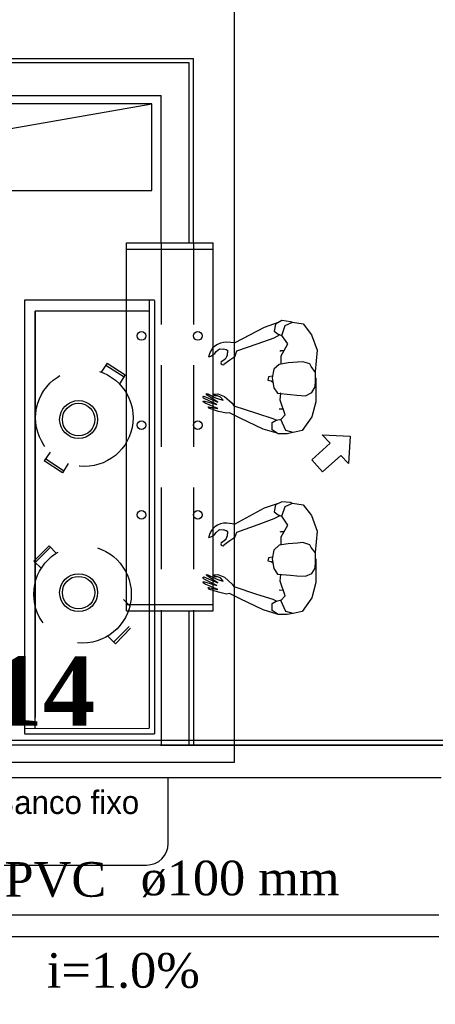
# Model space of a CAD drawing. Header units: millimetres. Extents: x 335 to 739279, y -1 to 84.
# Tile 85 of 244: x 384.88 to 387.43, y 20.92 to 26.95. Entities that reach past the tile are written whole.
import ezdxf

# ---------------------------------------------------------------- set-up
doc = ezdxf.new("R2010")
doc.units = ezdxf.units.MM
doc.header["$MEASUREMENT"] = 0
doc.linetypes.add('Dashed', pattern=[0.75, 0.5, -0.25])
for name, color, linetype, lineweight in [('Textos', 7, 'Continuous', 5), ('TQ-Seção tubo', 1, 'Continuous', 30), ('TQ-Textos tubo', 7, 'Continuous', 20)]:
    doc.layers.add(name, color=color, linetype=linetype, lineweight=lineweight)
doc.styles.add('CenturyGothic', font='GOTHIC.TTF')
doc.styles.add('TimesNewRoman', font='times.ttf')
doc.styles.add('TimesNewRomanN', font='timesbd.ttf')

msp = doc.modelspace()

# ---------------------------------------------------------------- linework, layer by layer
at = {"color": 7}
for p, q in [((376.9898, 26.7159), (385.9448, 26.7159)), ((385.9448, 25.5879), (385.9448, 26.7159)), ((378.4498, 26.4899), (385.7468, 26.4899)), ((385.7468, 25.5879), (385.7468, 26.4899)), ((382.6378, 25.9079), (385.6898, 26.4379)), ((385.5348, 23.3329), (385.5348, 25.5879)), ((385.7468, 25.5879), (385.9448, 25.5879)), ((386.0648, 23.3329), (386.0648, 25.5879)), ((385.7058, 25.2359), (384.9098, 25.2359)), ((384.9098, 25.2359), (384.9098, 22.5819)), ((385.6738, 25.2339), (385.6738, 22.6149)), ((385.7058, 25.2339), (385.7058, 22.5799)), ((384.9768, 22.6139), (384.9768, 25.1689)), ((384.9768, 25.1689), (384.9768, 22.6809)), ((385.6738, 25.1689), (384.9768, 25.1689)), ((386.4628, 25.0999), (386.3778, 25.0689)), ((386.4468, 25.0889), (386.4388, 25.0469)), ((386.4858, 25.1109), (386.4468, 25.0889)), ((386.4658, 25.0999), (386.4628, 25.0999)), ((386.5398, 25.1029), (386.4858, 25.1109)), ((386.5058, 25.0809), (386.5508, 25.1009)), ((386.5478, 25.1009), (386.5398, 25.1029)), ((386.5508, 25.1009), (386.6168, 25.0909)), ((386.6168, 25.0909), (386.6668, 25.0229)), ((386.3778, 25.0689), (386.1988, 24.9739)), ((386.4388, 25.0469), (386.4638, 25.0279)), ((386.4638, 25.0279), (386.4868, 25.0199)), ((386.4868, 25.0199), (386.5058, 25.0809)), ((386.1988, 24.9739), (386.1498, 24.9799)), ((386.2108, 24.9249), (386.3408, 24.9699)), ((386.3408, 24.9699), (386.4388, 25.0049)), ((386.4388, 25.0049), (386.4758, 25.0249)), ((386.4818, 24.8959), (386.5218, 24.9679)), ((386.5218, 24.9679), (386.4868, 25.0199)), ((386.6668, 25.0229), (386.7028, 24.9299)), ((386.0838, 24.9209), (386.1038, 24.9379)), ((386.1038, 24.9379), (386.1298, 24.9369)), ((386.1448, 24.9329), (386.1298, 24.9369)), ((386.1558, 24.9259), (386.1448, 24.9329)), ((386.1558, 24.9139), (386.1558, 24.9279)), ((386.1988, 24.8889), (386.2108, 24.9249)), ((386.4798, 24.9249), (386.4738, 24.9219)), ((386.4978, 24.9259), (386.4798, 24.9249)), ((386.7028, 24.9299), (386.6908, 24.7999)), ((386.1158, 24.8609), (386.1398, 24.8769)), ((386.1678, 24.8689), (386.1318, 24.8419)), ((386.1988, 24.8889), (386.1678, 24.8689)), ((386.5238, 24.8529), (386.4698, 24.8419)), ((386.4818, 24.8449), (386.4818, 24.8959)), ((386.5808, 24.8559), (386.5238, 24.8529)), ((386.6138, 24.8579), (386.5808, 24.8559)), ((386.6568, 24.8459), (386.6138, 24.8579)), ((386.6658, 24.8289), (386.6568, 24.8459)), ((386.4378, 24.8129), (386.4258, 24.7609)), ((386.4698, 24.8419), (386.4378, 24.8129)), ((386.6928, 24.7939), (386.6658, 24.8289)), ((386.6908, 24.7999), (386.6908, 24.7969)), ((386.6928, 24.7419), (386.6928, 24.7939)), ((386.4018, 24.7569), (386.3998, 24.7469)), ((386.3998, 24.7469), (386.4198, 24.7419)), ((386.4038, 24.7659), (386.4018, 24.7569)), ((386.4268, 24.7709), (386.4038, 24.7659)), ((386.4198, 24.7419), (386.4308, 24.7349)), ((386.4258, 24.7609), (386.4378, 24.6989)), ((386.6908, 24.7049), (386.6928, 24.7419)), ((386.6928, 24.7609), (386.6938, 24.7579)), ((386.6938, 24.7579), (386.6938, 24.6139)), ((386.0218, 24.6619), (386.0288, 24.6649)), ((386.0288, 24.6649), (386.0808, 24.6379)), ((386.4378, 24.6989), (386.4598, 24.6669)), ((386.4598, 24.6669), (386.5398, 24.6589)), ((386.4788, 24.6659), (386.4708, 24.6619)), ((386.4748, 24.6229), (386.4798, 24.6659)), ((386.6298, 24.6509), (386.6698, 24.6699)), ((386.6698, 24.6699), (386.6908, 24.7049)), ((386.0018, 24.6449), (386.0088, 24.6489)), ((386.0058, 24.6349), (386.0018, 24.6449)), ((386.0038, 24.6139), (386.0058, 24.6189)), ((386.0168, 24.6059), (386.0038, 24.6139)), ((386.0878, 24.5969), (386.0058, 24.6349)), ((386.0058, 24.6189), (386.0878, 24.5969)), ((386.0088, 24.6489), (386.0938, 24.6109)), ((386.0938, 24.5719), (386.0168, 24.6059)), ((386.0278, 24.6539), (386.0218, 24.6619)), ((386.0938, 24.6109), (386.0278, 24.6539)), ((386.0698, 24.6609), (386.0808, 24.6609)), ((386.0768, 24.6499), (386.0698, 24.6609)), ((386.0928, 24.6499), (386.0768, 24.6499)), ((386.0808, 24.6609), (386.0938, 24.6619)), ((386.0808, 24.6379), (386.1048, 24.6299)), ((386.1098, 24.6429), (386.0928, 24.6499)), ((386.0938, 24.6619), (386.1358, 24.6459)), ((386.1048, 24.6299), (386.1258, 24.6229)), ((386.1258, 24.6229), (386.1098, 24.6429)), ((386.1358, 24.6459), (386.1828, 24.6059)), ((386.1828, 24.6059), (386.1928, 24.5899)), ((386.5068, 24.5339), (386.4748, 24.6229)), ((386.5398, 24.6589), (386.5768, 24.6549)), ((386.5768, 24.6549), (386.6298, 24.6509)), ((386.6938, 24.6139), (386.6698, 24.5219)), ((386.0398, 24.5749), (386.0358, 24.5819)), ((386.0358, 24.5819), (386.0938, 24.5719)), ((386.0978, 24.5549), (386.0398, 24.5749)), ((386.1478, 24.5439), (386.0978, 24.5549)), ((386.1648, 24.5459), (386.1478, 24.5439)), ((386.1828, 24.5389), (386.1648, 24.5459)), ((386.1928, 24.5899), (386.3308, 24.5439)), ((386.3308, 24.5439), (386.4308, 24.5119)), ((386.4698, 24.5709), (386.4948, 24.5709)), ((386.2308, 24.5139), (386.1828, 24.5389)), ((386.3718, 24.4469), (386.2308, 24.5139)), ((386.4258, 24.4859), (386.4518, 24.5019)), ((386.4268, 24.4429), (386.4258, 24.4859)), ((386.4308, 24.5119), (386.4548, 24.5019)), ((386.4518, 24.5019), (386.4838, 24.5079)), ((386.4798, 24.5059), (386.5068, 24.5339)), ((386.5108, 24.4389), (386.4798, 24.5059)), ((386.6698, 24.5219), (386.6108, 24.4379)), ((386.4578, 24.4219), (386.3718, 24.4469)), ((386.4638, 24.4179), (386.4268, 24.4429)), ((386.5548, 24.4259), (386.5108, 24.4389)), ((386.5538, 24.4259), (386.5188, 24.4179)), ((386.6108, 24.4379), (386.5548, 24.4259)), ((386.4588, 24.4219), (386.4578, 24.4219)), ((386.5188, 24.4179), (386.4638, 24.4179)), ((386.7808, 24.3599), (386.7338, 24.4119)), ((386.7338, 24.4119), (386.9038, 24.4039)), ((386.9038, 24.4039), (386.8938, 24.2359)), ((386.6698, 24.2589), (386.7808, 24.3599)), ((386.7348, 24.1839), (386.6698, 24.2589)), ((386.8478, 24.2849), (386.7348, 24.1839)), ((386.8938, 24.2359), (386.8478, 24.2849)), ((386.4858, 24.0009), (386.4468, 23.9819)), ((386.5398, 23.9959), (386.4858, 24.0009)), ((386.3778, 23.9619), (386.1988, 23.8649)), ((386.4628, 23.9899), (386.3778, 23.9619)), ((386.4468, 23.9819), (386.4388, 23.9389)), ((386.4658, 23.9899), (386.4628, 23.9899)), ((386.4868, 23.9129), (386.5058, 23.9729)), ((386.5058, 23.9729), (386.5508, 23.9929)), ((386.5478, 23.9919), (386.5398, 23.9959)), ((386.5508, 23.9929), (386.6168, 23.9819)), ((386.6168, 23.9819), (386.6668, 23.9169)), ((386.3408, 23.8629), (386.4388, 23.8979)), ((386.4388, 23.9389), (386.4638, 23.9219)), ((386.4388, 23.8979), (386.4758, 23.9169)), ((386.4638, 23.9219), (386.4868, 23.9129)), ((386.5218, 23.8589), (386.4868, 23.9129)), ((386.6668, 23.9169), (386.7028, 23.8219)), ((386.0838, 23.8129), (386.1038, 23.8309)), ((386.1038, 23.8309), (386.1298, 23.8289)), ((386.1448, 23.8229), (386.1298, 23.8289)), ((386.1558, 23.8179), (386.1448, 23.8229)), ((386.1988, 23.8649), (386.1498, 23.8699)), ((386.2108, 23.8149), (386.3408, 23.8629)), ((386.4818, 23.7859), (386.5218, 23.8589)), ((386.7028, 23.8219), (386.6908, 23.6909)), ((386.1158, 23.7519), (386.1398, 23.7679)), ((386.1678, 23.7629), (386.1318, 23.7359)), ((386.1558, 23.8049), (386.1558, 23.8179)), ((386.1988, 23.7819), (386.1678, 23.7629)), ((386.1988, 23.7819), (386.2108, 23.8149)), ((386.4798, 23.8169), (386.4738, 23.8149)), ((386.4978, 23.8169), (386.4798, 23.8169)), ((386.4818, 23.7379), (386.4818, 23.7859)), ((386.4378, 23.7059), (386.4258, 23.6519)), ((386.4698, 23.7359), (386.4378, 23.7059)), ((386.5238, 23.7439), (386.4698, 23.7359)), ((386.5808, 23.7479), (386.5238, 23.7439)), ((386.6138, 23.7519), (386.5808, 23.7479)), ((386.6568, 23.7379), (386.6138, 23.7519)), ((386.6658, 23.7219), (386.6568, 23.7379)), ((386.6928, 23.6879), (386.6658, 23.7219)), ((386.4018, 23.6479), (386.3998, 23.6399)), ((386.3998, 23.6399), (386.4198, 23.6349)), ((386.4038, 23.6579), (386.4018, 23.6479)), ((386.4268, 23.6619), (386.4038, 23.6579)), ((386.4258, 23.6519), (386.4378, 23.5919)), ((386.6908, 23.6909), (386.6908, 23.6899)), ((386.6928, 23.6349), (386.6928, 23.6879)), ((386.6928, 23.6519), (386.6938, 23.6509)), ((386.6938, 23.6509), (386.6938, 23.5079)), ((386.4198, 23.6349), (386.4308, 23.6269)), ((386.4378, 23.5919), (386.4598, 23.5589)), ((386.6698, 23.5629), (386.6908, 23.5949)), ((386.6908, 23.5949), (386.6928, 23.6349)), ((386.0018, 23.5369), (386.0088, 23.5409)), ((386.0058, 23.5289), (386.0018, 23.5369)), ((386.0878, 23.4879), (386.0058, 23.5289)), ((386.0088, 23.5409), (386.0938, 23.5039)), ((386.0218, 23.5529), (386.0288, 23.5569)), ((386.0278, 23.5469), (386.0218, 23.5529)), ((386.0938, 23.5039), (386.0278, 23.5469)), ((386.0288, 23.5569), (386.0808, 23.5309)), ((386.0698, 23.5529), (386.0808, 23.5529)), ((386.0768, 23.5409), (386.0698, 23.5529)), ((386.0928, 23.5409), (386.0768, 23.5409)), ((386.0808, 23.5529), (386.0938, 23.5559)), ((386.0808, 23.5309), (386.1048, 23.5209)), ((386.1098, 23.5349), (386.0928, 23.5409)), ((386.0938, 23.5559), (386.1358, 23.5399)), ((386.1048, 23.5209), (386.1258, 23.5149)), ((386.1258, 23.5149), (386.1098, 23.5349)), ((386.1358, 23.5399), (386.1828, 23.4969)), ((386.4598, 23.5589), (386.5398, 23.5519)), ((386.4788, 23.5569), (386.4708, 23.5529)), ((386.4748, 23.5149), (386.4798, 23.5569)), ((386.5398, 23.5519), (386.5768, 23.5479)), ((386.5768, 23.5479), (386.6298, 23.5449)), ((386.6298, 23.5449), (386.6698, 23.5629)), ((386.0038, 23.5049), (386.0058, 23.5129)), ((386.0168, 23.4969), (386.0038, 23.5049)), ((386.0058, 23.5129), (386.0878, 23.4879)), ((386.0938, 23.4649), (386.0168, 23.4969)), ((386.0398, 23.4669), (386.0358, 23.4759)), ((386.0358, 23.4759), (386.0938, 23.4649)), ((386.0978, 23.4469), (386.0398, 23.4669)), ((386.1828, 23.4969), (386.1928, 23.4829)), ((386.1928, 23.4829), (386.3308, 23.4359)), ((386.4698, 23.4629), (386.4948, 23.4609)), ((386.5068, 23.4249), (386.4748, 23.5149)), ((386.6938, 23.5079), (386.6698, 23.4129)), ((386.1478, 23.4359), (386.0978, 23.4469)), ((386.1648, 23.4389), (386.1478, 23.4359)), ((386.1828, 23.4309), (386.1648, 23.4389)), ((386.2308, 23.4069), (386.1828, 23.4309)), ((386.3718, 23.3399), (386.2308, 23.4069)), ((386.3308, 23.4359), (386.4308, 23.4039)), ((386.4308, 23.4039), (386.4548, 23.3929)), ((386.4518, 23.3919), (386.4838, 23.4009)), ((386.4798, 23.3969), (386.5068, 23.4249)), ((386.6698, 23.4129), (386.6108, 23.3299)), ((386.4578, 23.3129), (386.3718, 23.3399)), ((386.4258, 23.3779), (386.4518, 23.3919)), ((386.4268, 23.3359), (386.4258, 23.3779)), ((386.5108, 23.3299), (386.4798, 23.3969)), ((385.5348, 23.3329), (386.0648, 23.3329)), ((385.7468, 23.3329), (385.9448, 23.3329)), ((386.4638, 23.3119), (386.4268, 23.3359)), ((386.4588, 23.3129), (386.4578, 23.3129)), ((386.5188, 23.3119), (386.4638, 23.3119)), ((386.5548, 23.3169), (386.5108, 23.3299)), ((386.5538, 23.3179), (386.5188, 23.3119)), ((386.6108, 23.3299), (386.5548, 23.3169)), ((384.9098, 22.6119), (385.6738, 22.6149)), ((384.9098, 22.5799), (385.7058, 22.5799)), ((389.4148, 22.5099), (380.9888, 22.5099)), ((385.7438, 22.5109), (385.9388, 22.5109)), ((385.7468, 22.5099), (385.9448, 22.5099)), ((385.9388, 22.5109), (389.3998, 22.5109)), ((387.3188, 22.3109), (380.9888, 22.3109)), ((380.9938, 22.3119), (387.4618, 22.3119)), ((385.7908, 21.9089), (385.7908, 22.3119)), ((385.7908, 21.9089), (385.7908, 22.3119)), ((384.0408, 21.7759), (385.6578, 21.7759)), ((384.0408, 21.7759), (385.6578, 21.7759))]:
    msp.add_line(p, q, dxfattribs=at)
at = {"color": 7, "linetype": 'Continuous'}
for p, q in [((385.5348, 25.5879), (386.0648, 25.5879)), ((385.5348, 25.5489), (386.0648, 25.5489)), ((385.5348, 23.3729), (386.0648, 23.3729))]:
    msp.add_line(p, q, dxfattribs=at)
at = {"color": 7, "linetype": 'Dashed'}
for p, q in [((385.7468, 25.5879), (385.7468, 23.3329)), ((385.9448, 25.5879), (385.9448, 23.3329)), ((385.4168, 24.8509), (385.3808, 24.7949)), ((385.4168, 24.8509), (385.5268, 24.7779)), ((385.4088, 24.8379), (385.5198, 24.7659)), ((385.5268, 24.7779), (385.4928, 24.7229)), ((385.0668, 24.3049), (385.0308, 24.2529)), ((385.0308, 24.2529), (385.0328, 24.2529)), ((385.1428, 24.1789), (385.0308, 24.2529)), ((385.1498, 24.1899), (385.0408, 24.2629)), ((385.1778, 24.2349), (385.1428, 24.1789)), ((385.0618, 23.7319), (384.9668, 23.6379)), ((385.0698, 23.7229), (384.9768, 23.6299)), ((385.0618, 23.7319), (385.1068, 23.6849)), ((384.9668, 23.6379), (385.0138, 23.5929)), ((385.5158, 23.4029), (385.5598, 23.3599)), ((385.4568, 23.1429), (385.5518, 23.2379)), ((385.4668, 23.1319), (385.5598, 23.2269)), ((385.4198, 23.1789), (385.4668, 23.1319))]:
    msp.add_line(p, q, dxfattribs=at)
at = {"color": 3}
for points in [[(386.1946, 22.405), (375.8217, 22.405), (375.8217, 30.9296), (386.1946, 30.9296)], [(389.5532, 15.7318), (380.0019, 15.7318), (380.0019, 22.5407), (389.5532, 22.5407)]]:
    msp.add_lwpolyline(points, close=True, dxfattribs=at)
at = {"color": 7}
for points in [[(385.9178, 25.5879), (385.9178, 26.6889), (376.9898, 26.6889)], [(385.7468, 23.3329), (385.7468, 22.5099)], [(385.9178, 22.5099), (385.9178, 23.3329)], [(385.9448, 23.3329), (385.9448, 22.5099)], [(385.7468, 22.5099), (385.9448, 22.5099)]]:
    msp.add_lwpolyline(points, dxfattribs=at)
msp.add_lwpolyline([(382.6378, 25.9079), (385.6898, 25.9079), (385.6898, 26.4379), (382.6378, 26.4379), (382.6378, 25.9079)], close=True, dxfattribs=at)
for centre, radius in [((385.6268, 25.0169), 0.0265), ((385.9718, 25.0169), 0.0265), ((385.2418, 24.5049), 0.1161), ((385.2418, 24.5049), 0.0995), ((385.6268, 24.4699), 0.0265), ((385.9718, 24.4699), 0.0265), ((385.6268, 23.9219), 0.0265), ((385.9718, 23.9219), 0.0265), ((385.2418, 23.4449), 0.1161), ((385.2418, 23.4449), 0.0995)]:
    msp.add_circle(centre, radius, dxfattribs=at)
at = {"color": 7, "linetype": 'Dashed'}
for centre in [(385.2768, 24.5159), (385.2658, 23.4349)]:
    msp.add_circle(centre, 0.2985, dxfattribs=at)
at = {"color": 7}
for centre, radius, start, end in [((386.1418, 24.8729), 0.1052, 86.2774, 171.515), ((386.0218, 24.9599), 0.0731, 282.915, 327.89), ((386.1098, 24.9099), 0.0439, 308.238, 3.70346), ((386.1248, 24.8519), 0.0117, 114.968, 311.174), ((386.1418, 23.7659), 0.1052, 86.2774, 171.515), ((386.0218, 23.8529), 0.0731, 282.915, 327.89), ((386.1098, 23.8019), 0.0439, 308.238, 3.70346), ((386.1248, 23.7439), 0.0117, 114.968, 311.174), ((385.6578, 21.9089), 0.1327, 270, 0), ((385.6578, 21.9089), 0.1327, 270, 0)]:
    msp.add_arc(centre, radius, start, end, dxfattribs=at)
at = {"layer": 'TQ-Seção tubo'}
for p, q in [((383.6153, 21.4718), (387.4472, 21.4718)), ((383.6153, 21.3385), (387.4472, 21.3385))]:
    msp.add_line(p, q, dxfattribs=at)

# ---------------------------------------------------------------- texts
at = {"color": 7, "insert": (384.7198, 22.0871), "char_height": 0.14299, "width": 2.163056, "attachment_point": 7, "line_spacing_factor": 0.798, "style": 'CenturyGothic'}
msp.add_mtext('Banco fixo', dxfattribs=at)
at = {"layer": 'Textos', "color": 3, "insert": (384.3474, 22.6231), "char_height": 0.4236, "width": 1.896416, "attachment_point": 7, "line_spacing_factor": 0.9, "style": 'TimesNewRomanN'}
msp.add_mtext('S14', dxfattribs=at)
at = {"layer": 'TQ-Textos tubo', "char_height": 0.2118, "line_spacing_factor": 0.798, "style": 'TimesNewRoman'}
for s, insert, width, attachment_point in [('PVC', (385.4108, 21.5778), 1.157359, 9), ('ø100 mm', (385.6218, 21.5778), 2.271208, 7), ('i=1.0%', (385.5158, 21.0208), 1.74329, 8)]:
    msp.add_mtext(s, dxfattribs=dict(at, insert=insert, width=width, attachment_point=attachment_point))

doc.saveas('drawing.dxf')
